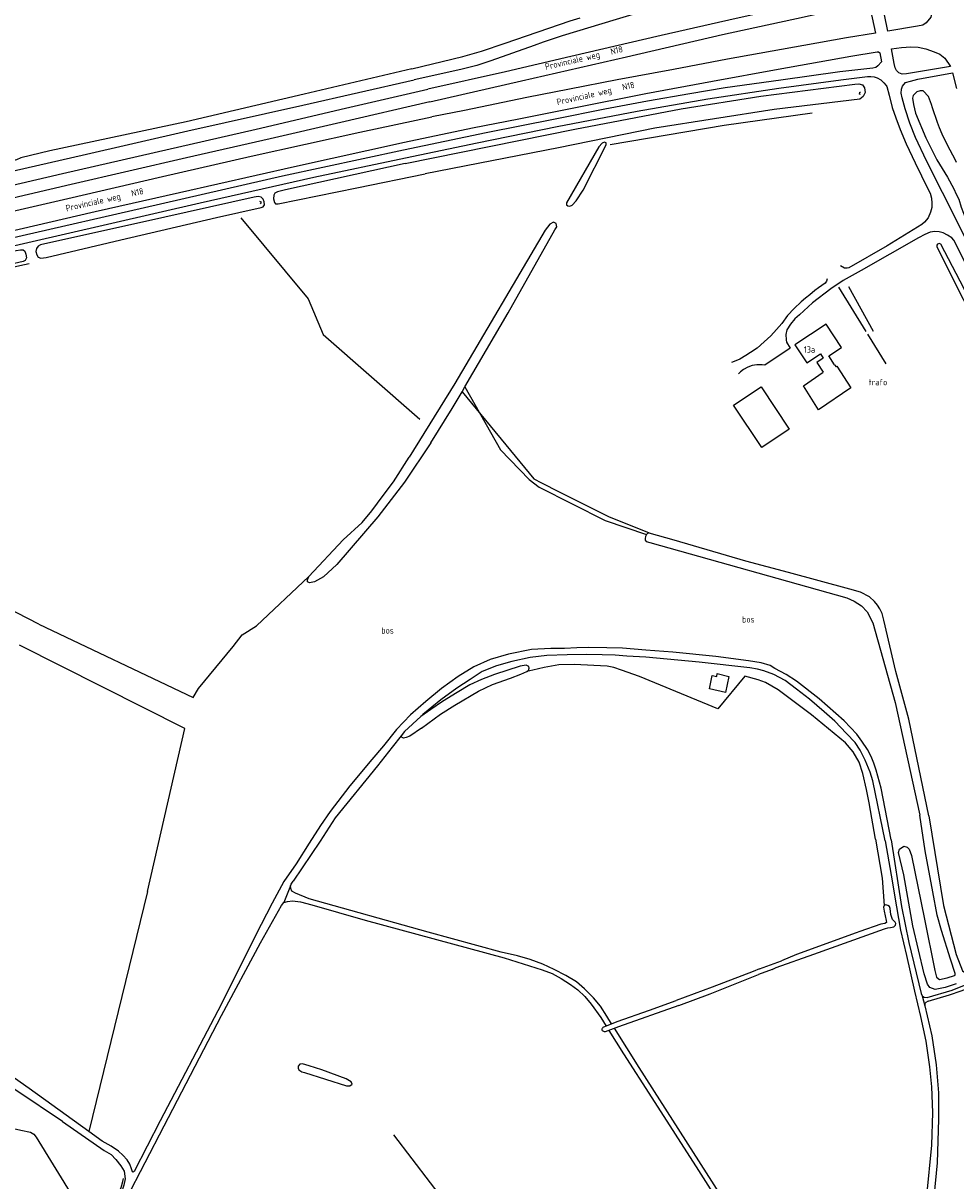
# Model space of a CAD drawing. Header units: metres. Extents: x 226218 to 240385, y 439369 to 449677.
# Tile 71 of 256: x 229018 to 229388, y 440593 to 441052. Entities that reach past the tile are written whole.
import ezdxf

# ---------------------------------------------------------------- set-up
doc = ezdxf.new("R2010")
doc.units = ezdxf.units.M
doc.header["$MEASUREMENT"] = 0
for name, color, linetype in [('CULTUURAANDUIDING', 253, 'Continuous'), ('DAKRAND', 4, 'Continuous'), ('DAKRAND-BYG', 4, 'Continuous'), ('FUNKTIEAAND', 253, 'Continuous'), ('HEG', 253, 'Continuous'), ('HOOFDGEBOUW', 4, 'Continuous'), ('HOUTWAL', 253, 'Continuous'), ('HUISNUMMER', 253, 'Continuous'), ('INSTEEKSLOOT', 153, 'Continuous'), ('KANTSLOOT', 153, 'Continuous'), ('KANTVERH', 253, 'Continuous'), ('KUNSTWERK', 253, 'Continuous'), ('MIDSLTGREPPEL', 253, 'Continuous'), ('OVLIJNOBJ', 253, 'Continuous'), ('RASTER', 253, 'Continuous'), ('STRAATNAAM', 253, 'Continuous'), ('WALBESCHERMING', 253, 'Continuous')]:
    doc.layers.add(name, color=color, linetype=linetype)
doc.styles.get("Standard").update_dxf_attribs({"font": 'iso.shx'})

msp = doc.modelspace()

# ---------------------------------------------------------------- linework, layer by layer
at = {"layer": 'DAKRAND'}
msp.add_lwpolyline([(229340.03, 440916.55), (229340.64, 440915.73), (229340.91, 440915.98), (229346.51, 440907.39), (229333.71, 440898.68), (229327.74, 440908.18), (229335.56, 440913.61)], dxfattribs=at)
at = {"layer": 'DAKRAND-BYG'}
for points in [[(229310.89, 440907.78), (229322.05, 440891), (229311.14, 440883.74), (229299.97, 440900.52), (229310.89, 440907.78)], [(229296.72, 440786.58), (229290.39, 440788.08), (229291.54, 440793.31), (229293.35, 440792.98), (229293.52, 440794.1), (229298.14, 440792.97), (229296.72, 440786.58)]]:
    msp.add_lwpolyline(points, dxfattribs=at)
at = {"layer": 'HEG'}
for p, q in [((229341.64, 440947.28), (229352.41, 440929.71)), ((229353.03, 440928.68), (229360.33, 440916.97))]:
    msp.add_line(p, q, dxfattribs=at)
at = {"layer": 'HOOFDGEBOUW'}
msp.add_lwpolyline([(229340.03, 440916.55), (229337.7, 440920.08), (229342.71, 440923.38), (229336.62, 440932.61), (229324.24, 440924.44), (229328.96, 440917.29), (229334.39, 440920.87), (229335.54, 440919.14), (229333.02, 440917.47), (229335.56, 440913.61)], dxfattribs=at)
at = {"layer": 'HOUTWAL'}
for p, q in [((229355.44, 440929.72), (229345.61, 440947.42)), ((229165.14, 440611.21), (229198.01, 440568.3))]:
    msp.add_line(p, q, dxfattribs=at)
for points in [[(229331.17, 441016.34), (229296.25, 441011.46), (229251.08, 441003.77)], [(229104.71, 440974.77), (229131.39, 440942.7), (229137.27, 440928.59), (229175.66, 440894.95)]]:
    msp.add_lwpolyline(points, dxfattribs=at)
at = {"layer": 'INSTEEKSLOOT'}
for p, q in [((229388.38, 440996.77), (229387.78, 440997.89)), ((229315.23, 440676.82), (229309.93, 440674.72)), ((229310.22, 440677.05), (229318.97, 440680.16)), ((229278.33, 440662.43), (229254.4, 440654.03)), ((229248.34, 440653.86), (229253.9, 440656.17)), ((229254.4, 440654.03), (229249.04, 440652.09))]:
    msp.add_line(p, q, dxfattribs=at)
for points in [[(229344.66, 441113.69), (229343.88, 441110.5), (229342.2, 441107.56), (229336.67, 441097.67), (229330.49, 441086.96), (229327.14, 441081.21), (229324.84, 441077.39), (229322.89, 441075.95), (229321, 441075.27), (229313.79, 441073.67), (229288.08, 441067.46), (229279.9, 441065.26), (229278.14, 441064.39), (229274.7, 441062.52), (229268.21, 441059.13), (229264.02, 441057.06), (229259.99, 441055.47), (229253.42, 441053.48), (229232.01, 441046.99)], [(229172.44, 441033.87), (229192.65, 441038.72), (229200.03, 441040.81), (229209.4, 441044.05), (229235.17, 441052.88), (229239.16, 441054.14)], [(229232.01, 441046.99), (229224.45, 441044.43), (229221, 441043.11), (229203.83, 441037.1), (229198.18, 441035.15), (229191.87, 441033.63), (229173.44, 441029.5)], [(229172.44, 441033.87), (229129.72, 441023.86), (229082.97, 441012.88), (229028.93, 441001.41), (229017.43, 440998.54), (229015.81, 440997.82), (229013.19, 440997.09), (228981.86, 440989.58), (228943.43, 440980.29), (228896.81, 440969.47)], [(228896.84, 440967.36), (228917.81, 440971.86), (228944.59, 440977.72), (228974.53, 440984.46), (229006.31, 440991.57), (229041.79, 440999.58), (229083.64, 441009.28), (229129.21, 441019.44), (229173.44, 441029.5)], [(229169.84, 440996.29), (229237.02, 441009.93), (229279.17, 441018), (229310.8, 441023.01), (229348, 441027.85), (229349.58, 441027.87), (229351.04, 441027.47), (229351.9, 441026.33), (229352.17, 441024.48), (229351.39, 441022.89), (229349.98, 441021.88), (229316.01, 441017.78), (229268.83, 441010.32), (229230.64, 441002.5), (229177.8, 440992.26)], [(229375.17, 441025.11), (229373.95, 441025.09), (229372.6, 441024.78), (229371.13, 441023.34), (229370.88, 441022.22), (229371.29, 441019.76), (229372.1, 441016.23), (229376.15, 441006.45), (229380.6, 440997.85), (229384.84, 440990.9), (229387.25, 440986.31), (229388.23, 440984.16), (229389.28, 440982.18), (229390.21, 440979.07), (229392.95, 440971.9), (229461.94, 440834.76), (229462.95, 440832.58), (229463.65, 440832.05), (229464.06, 440831.85), (229464.46, 440831.86), (229464.85, 440832.37)], [(229387.78, 440997.89), (229384.87, 441003.36), (229382.7, 441008.01), (229381.66, 441010.43), (229380.84, 441012.53), (229378.83, 441018.38), (229378.45, 441019.79), (229377.26, 441022.94), (229375.17, 441025.11)], [(229169.84, 440996.29), (229122.32, 440985.96), (229119.26, 440985.12), (229118.17, 440984.61), (229117.7, 440983.78), (229117.65, 440982.37), (229117.98, 440980.89), (229118.48, 440980.37), (229119.45, 440980.32), (229150.6, 440986.7), (229177.8, 440992.26)], [(229057.14, 440966.1), (229094.97, 440974.91), (229112.76, 440978.83), (229113.48, 440979.19), (229113.99, 440979.91), (229113.86, 440981.17), (229113.5, 440982.21), (229112.73, 440983.05), (229111.58, 440983.26), (229109.92, 440982.97), (229074.6, 440975.12), (229025.25, 440964.05), (229024.34, 440963.57), (229023.62, 440962.59), (229023.43, 440961.4), (229023.77, 440960.06), (229024.36, 440959.2), (229025.44, 440958.83), (229027.48, 440959.11), (229057.14, 440966.1)], [(228971.57, 440951.38), (229015.67, 440961.82), (229017.4, 440962.06), (229018.43, 440962.07), (229019.12, 440961.55), (229019.48, 440960.37), (229019.75, 440958.96), (229019.21, 440957.88), (229018.37, 440957.49), (228975.1, 440947.6), (228954.02, 440942.68), (228953.18, 440942.59), (228952.54, 440942.78), (228951.95, 440943.45), (228951.6, 440944.41), (228951.4, 440945.55), (228951.7, 440946.27), (228952.77, 440946.83), (228971.57, 440951.38)], [(229400.96, 440927.59), (229389.8, 440949.62), (229382.17, 440964.32), (229381.44, 440964.55), (229380.87, 440964.38), (229380.51, 440963.98), (229380.52, 440963.3), (229390.98, 440942.54), (229405.74, 440913.09), (229420.8, 440883.15), (229427.12, 440870.48), (229428.08, 440870.01), (229428.95, 440870.16), (229429.36, 440870.93), (229429.04, 440872.05), (229418.01, 440894.21), (229400.96, 440927.59)], [(229131.69, 440832.63), (229145.3, 440847.12), (229152.72, 440853.97)], [(229357.09, 440821.19), (229355.86, 440822.69), (229353.86, 440824.53), (229350.34, 440826.34), (229346.04, 440827.56), (229321.78, 440834.12), (229304.88, 440838.69), (229276.5, 440846.99), (229266.57, 440849.77)], [(229381.61, 440672.76), (229384.63, 440673.5), (229387.6, 440674.38), (229387.76, 440674.53), (229387.81, 440675.22), (229385.97, 440680.86), (229382.42, 440692.21), (229380.68, 440698.31), (229378.93, 440707.54), (229375.91, 440723.85), (229373.8, 440737.9)], [(229377.32, 440737.63), (229383.24, 440702.09), (229388.16, 440682.72), (229390.66, 440676.22), (229391.21, 440675.88), (229393.63, 440676.96), (229402.5, 440681.14), (229407.27, 440683.76), (229411.76, 440687.13), (229416.42, 440690.71), (229420.84, 440693.72), (229424.38, 440696.14), (229428.39, 440698.71), (229430.8, 440700.01), (229434.64, 440701.61), (229441.34, 440703.98), (229450.21, 440706.59), (229457.22, 440708.3), (229465.16, 440709.49), (229476.85, 440710.73)], [(229388.17, 440671.13), (229383.82, 440669.62), (229379.88, 440668.87), (229377.84, 440669.66), (229376.86, 440670.92), (229375.5, 440675.02), (229371.01, 440694.1), (229367.42, 440714.25), (229365.4, 440723.11), (229365.8, 440724.41), (229367.49, 440725.6), (229368.8, 440725.32), (229369.64, 440724.46), (229370.55, 440721.92), (229375.62, 440696.78), (229379.71, 440676.36), (229380.48, 440673.73), (229381.61, 440672.76)], [(229331.78, 440682.9), (229359.76, 440692.93), (229360.2, 440693.07), (229361.07, 440693.35), (229362.2, 440693.38), (229363.56, 440693.71), (229364.23, 440694.35), (229364.32, 440694.99), (229364.04, 440695.53), (229362.92, 440696.53), (229362.29, 440698.57), (229362.01, 440700.96), (229361.78, 440701.68), (229361.19, 440702.19), (229360.31, 440702.42), (229359.62, 440702.09), (229359.39, 440701.45), (229359.63, 440699.9), (229360.44, 440696.2), (229360.56, 440695.36), (229359.98, 440695.03), (229358.31, 440694.75), (229350.03, 440691.87), (229348.53, 440691.32)], [(229348.53, 440691.32), (229324.92, 440682.65), (229318.97, 440680.16)], [(229315.23, 440676.82), (229316.9, 440677.53), (229331.78, 440682.9)], [(229310.22, 440677.05), (229307.71, 440675.96), (229291.48, 440669.7), (229277.21, 440664.48)], [(229278.33, 440662.43), (229290.75, 440667.16), (229309.93, 440674.72)], [(229253.9, 440656.17), (229266.72, 440660.64), (229277.21, 440664.48)], [(229249.04, 440652.09), (229248.77, 440652.07), (229248.51, 440652.13), (229248.27, 440652.25), (229248.08, 440652.44), (229247.95, 440652.68), (229247.88, 440652.94), (229247.89, 440653.21), (229247.98, 440653.46), (229248.13, 440653.68), (229248.34, 440653.86)], [(229129.92, 440635.9), (229146.53, 440630.7), (229147.94, 440630.58), (229148.83, 440631.27), (229148.39, 440632.28), (229146.47, 440633.4), (229136.79, 440637.02), (229131.72, 440638.57), (229129.18, 440639.34), (229128.12, 440639.29), (229127.36, 440638.49), (229127.45, 440637.7), (229127.71, 440637.02), (229128.83, 440636.21), (229129.92, 440635.9)]]:
    msp.add_lwpolyline(points, dxfattribs=at)
at = {"layer": 'KANTSLOOT'}
for points in [[(229240.37, 440985.76), (229249.51, 441003.8), (229249.48, 441004.47), (229248.83, 441004.74), (229247.86, 441004.43), (229246.53, 441003), (229233.74, 440980.68), (229233.77, 440979.89), (229234.26, 440979.56), (229235.08, 440979.47), (229236.05, 440979.82), (229237.55, 440981.49), (229240.37, 440985.76)], [(229193.52, 440907.79), (229210.58, 440937.13), (229229.19, 440969.97), (229229.91, 440971.29), (229229.72, 440972.49), (229228.64, 440973.1), (229227.11, 440972.28), (229225.37, 440969.86), (229189.54, 440909.06), (229171.45, 440879.85)], [(229179.97, 440885.58), (229188.5, 440899.16), (229192.38, 440905.83), (229193.52, 440907.79)], [(229179.97, 440885.58), (229169.58, 440869.99), (229158.99, 440856.18), (229142.74, 440837.31), (229137.46, 440832.47), (229133.82, 440830.44), (229131.9, 440830.05), (229131.1, 440830.53), (229131.08, 440831.26), (229131.69, 440832.63)], [(229152.72, 440853.97), (229156.59, 440858.62), (229161.13, 440864.71), (229165.2, 440870.13), (229171.45, 440879.85)], [(229265.48, 440849.3), (229265.46, 440849.28), (229265.02, 440848.44), (229264.88, 440847.64), (229264.99, 440846.98), (229265.28, 440846.47), (229266.77, 440846.04), (229344.86, 440824.16), (229347.8, 440822.8), (229350.74, 440820.96), (229352.93, 440818.61), (229355.21, 440814.25), (229364.08, 440782.59), (229373.8, 440737.9)], [(229266.57, 440849.77), (229265.94, 440849.72), (229265.48, 440849.3)], [(229377.32, 440737.63), (229369.41, 440775.96), (229364.3, 440794.97), (229359.52, 440815.29), (229358.84, 440817.86), (229357.93, 440819.79), (229357.09, 440821.19)], [(229176.29, 440772.48), (229183.79, 440778.06), (229189.52, 440781.61), (229198.88, 440787.12), (229204.49, 440789.7), (229211.53, 440792.3), (229215.63, 440793.88), (229218.07, 440794.86), (229218.64, 440795.33), (229218.93, 440796.3), (229218.77, 440796.85), (229217.75, 440797.39), (229215.43, 440797.03), (229205.28, 440793.77), (229200.08, 440791.69), (229195.51, 440789.62), (229190.38, 440786.65), (229184.63, 440783.06), (229180, 440779.8), (229176, 440777.09)], [(229176.29, 440772.48), (229171.61, 440769.3), (229170.24, 440768.7), (229169.14, 440768.54), (229168.61, 440768.73), (229168.39, 440769), (229168.23, 440769.41)]]:
    msp.add_lwpolyline(points, dxfattribs=at)
at = {"layer": 'KANTVERH'}
for p, q in [((229124.37, 440709.88), (229121.7, 440703.3)), ((229374.79, 440666.31), (229375.74, 440662.41))]:
    msp.add_line(p, q, dxfattribs=at)
for points in [[(229352.25, 441065.85), (229352, 441065.17), (229351.39, 441064.89), (229340.02, 441062.51), (229300.98, 441053.89), (229271.31, 441047.06), (229235.5, 441038.78), (229209.55, 441032.72), (229178.83, 441025.75)], [(229361.14, 441048.82), (229358.62, 441061.23), (229371.35, 441063.56), (229373.11, 441063.65), (229374.67, 441063.34), (229376.26, 441062.62), (229377.94, 441060.86), (229378.57, 441059.37), (229378.82, 441057.26), (229378.18, 441054.33), (229376.36, 441052.09), (229374.97, 441051.18), (229372.92, 441050.75), (229361.14, 441048.82)], [(229179.61, 441020.77), (229215.98, 441029.12), (229257.52, 441038.66), (229295.62, 441047.43), (229327.93, 441054.46), (229342.11, 441057.71), (229353.58, 441060.15), (229356.19, 441048.05), (229344.77, 441046.17), (229327.77, 441043.15), (229297.59, 441037.66), (229276.17, 441033.66), (229253.85, 441029.57), (229234.96, 441025.8), (229217.98, 441022.44), (229193.33, 441017.41), (229180.32, 441014.87)], [(229169.51, 441004.76), (229196.56, 441010.47), (229214.87, 441014.11), (229236.68, 441018.38), (229265.19, 441024.11), (229291.68, 441029.02), (229317.64, 441033.76), (229346.47, 441038.83), (229356.93, 441040.62), (229357.42, 441040.55), (229357.97, 441040.23), (229358.68, 441036.66), (229357.13, 441035), (229356.33, 441034.44), (229355.21, 441034.1), (229354.06, 441033.98), (229342.11, 441032.7), (229318.68, 441029.43), (229296.62, 441026.35), (229282.59, 441024.02), (229265.84, 441020.99), (229248.96, 441017.86), (229229.3, 441013.96), (229201.91, 441008.47), (229169.14, 441001.68)], [(229385.96, 441034.83), (229368.57, 441031.87), (229366.85, 441031.82), (229365.55, 441032.29), (229364.6, 441033.26), (229364.04, 441034.26), (229363.6, 441036), (229362.54, 441041.79), (229366.54, 441042.33), (229370.28, 441042.59), (229373.17, 441042.42), (229376.23, 441041.84), (229379.54, 441040.66), (229381.72, 441039.62), (229383.7, 441038.16), (229385.96, 441034.83)], [(229169.89, 440998.61), (229198.4, 441004.53), (229230.08, 441011.01), (229261.76, 441017.03), (229289.77, 441022.03), (229317.94, 441026.2), (229342.5, 441029.47), (229353.13, 441030.79), (229354.35, 441030.88), (229355.72, 441030.73), (229356.87, 441030.34), (229358.34, 441029.46), (229359.56, 441028.35), (229360.53, 441027.24), (229360.79, 441026.84), (229361.67, 441023.49), (229362.91, 441018.6), (229364.27, 441014.4), (229365.98, 441009.79), (229368.44, 441004.09), (229371.98, 440996.62), (229377.02, 440986.34), (229377.86, 440984.53), (229378.41, 440982.54), (229378.59, 440980.6), (229378.53, 440978.91), (229378.02, 440977.09), (229377.07, 440974.83), (229375.7, 440973.06), (229374.61, 440972.09), (229360.81, 440963.73), (229345.7, 440954.98), (229345.06, 440954.81), (229344.62, 440954.77), (229344.01, 440954.84), (229342.33, 440955.79)], [(229442.13, 440867.24), (229433.12, 440884.82), (229422.67, 440905.82), (229409.34, 440932.4), (229396.33, 440957.72), (229388.05, 440974.38), (229382.78, 440984.89), (229376.47, 440997.35), (229372.12, 441006.62), (229369.84, 441012.34), (229368.06, 441018.02), (229366.79, 441022.33), (229366.42, 441024.19), (229366.5, 441025.78), (229366.98, 441027.05), (229368.08, 441028.4), (229370.11, 441029.02), (229373.02, 441029.72), (229386.76, 441032.29), (229388.36, 441026.01)], [(228899.56, 440961.26), (228938.09, 440970.21), (228973.04, 440978.22), (229001.03, 440984.67), (229033.98, 440992.36), (229070.35, 441000.69), (229110.69, 441010), (229146.16, 441018.21), (229178.83, 441025.75)], [(229179.61, 441020.77), (229144.32, 441012.65), (229116.25, 441006.09), (229083.13, 440998.52), (229037.45, 440988), (228997.2, 440978.62), (228956.19, 440969.17)], [(228902.9, 440951.75), (228929.27, 440957.78), (228957.86, 440964.46), (228992.5, 440972.35), (229036.08, 440982.42), (229073.64, 440991.16), (229108.74, 440999.23), (229151.85, 441008.78), (229180.32, 441014.87)], [(228904.37, 440944.29), (228935, 440951.44), (228968.2, 440959.05), (229005.3, 440967.63), (229046.92, 440977.34), (229080.35, 440984.89), (229125.93, 440995.18), (229169.51, 441004.76)], [(229169.14, 441001.68), (229121.23, 440991.34), (229066.55, 440978.79), (229017.97, 440967.63), (228955.01, 440953.23), (228943.36, 440950.34), (228944.37, 440947.29), (228983.97, 440956.64), (229035.19, 440968.46), (229088.57, 440980.77), (229133.66, 440990.86), (229169.89, 440998.61)], [(229397.26, 440946.2), (229387.27, 440965.88), (229386.45, 440966.91), (229384.83, 440967.97), (229383.01, 440968.81), (229381.43, 440969.23), (229379.74, 440969.38), (229377.95, 440969.05), (229375.86, 440968.25), (229373.34, 440966.85), (229350.57, 440953.92), (229343.38, 440949.88), (229338.56, 440946.62), (229331.26, 440941.1), (229326.06, 440936.36), (229324.31, 440934.75), (229322.59, 440932.68), (229321.15, 440930.43), (229320.67, 440928.48), (229320.8, 440926.41), (229320.92, 440925.43), (229322.4, 440923.13), (229312.42, 440916.39), (229311.37, 440916.48), (229309.2, 440916.52), (229307.36, 440916.26)], [(229337.06, 440950.65), (229336.82, 440949.73), (229336.24, 440948.86), (229333.68, 440947.08), (229332.18, 440945.96), (229330.16, 440944.31), (229328.43, 440942.92), (229326.8, 440941.45), (229324.03, 440938.78), (229321.33, 440936.01), (229319.07, 440932.96), (229317, 440930.49), (229314.7, 440928.07), (229312.13, 440925.63), (229309.29, 440923.12), (229306.7, 440921.34), (229304.8, 440920.18), (229302.5, 440918.8), (229300.19, 440917.86), (229299.1, 440917.4)], [(229307.36, 440916.26), (229305.58, 440915.54), (229303.91, 440914.61), (229302.79, 440913.77), (229301.88, 440912.89)], [(229233.02, 440804.04), (229227.55, 440804.1), (229219.92, 440803.63), (229210.79, 440801.83), (229203.53, 440799.65), (229197.07, 440796.83), (229190.83, 440792.9), (229184.24, 440788.15), (229177.96, 440783), (229171.99, 440777.75), (229166.33, 440771.86), (229161.2, 440765.47), (229156.6, 440760.04), (229147.92, 440749.65), (229140.05, 440739.36), (229136.22, 440733.81), (229131.73, 440726.79), (229126.58, 440718.72), (229121.72, 440711.6), (229117.07, 440703), (229114.84, 440698.67), (229112.74, 440694.58), (229095.52, 440660.36), (229072.68, 440616.81)], [(229234.06, 440801.52), (229225.94, 440801.24), (229219.36, 440800.51), (229212.08, 440798.91), (229206.02, 440797.2), (229200.33, 440794.94), (229195.54, 440791.74), (229190.23, 440788.31), (229183.89, 440783.63), (229176.88, 440777.91), (229176, 440777.09), (229169.6, 440771.1), (229168.23, 440769.41), (229164.63, 440764.97), (229158.83, 440757.49), (229142.03, 440736.96), (229136.07, 440727.67), (229125.38, 440711.75)], [(229362.41, 440728.22), (229358.52, 440748.68), (229356.46, 440755.85), (229355.53, 440758.55), (229354.49, 440761.15), (229353.07, 440763.98), (229350.87, 440767.31), (229348.81, 440770.08), (229343.76, 440775.3), (229333.95, 440784.09), (229324.97, 440791.03), (229320.77, 440793.68), (229316.4, 440796.17), (229314.44, 440797.25), (229310.86, 440798.32), (229305.92, 440799.21), (229292.99, 440800.85), (229275.95, 440802.58), (229265.15, 440803.34), (229256.01, 440804.12), (229249.73, 440804.28), (229242.36, 440804.46), (229237.81, 440804.3), (229233.02, 440804.04)], [(229360.13, 440727.73), (229355.15, 440751.55), (229354.19, 440754.94), (229352.18, 440759.7), (229350.12, 440763.78), (229348.18, 440766.73), (229344.8, 440770.37), (229340.1, 440775.2), (229335.91, 440778.97), (229330.06, 440783.99), (229324.92, 440787.91), (229320.39, 440791.29), (229315.96, 440793.76), (229312.01, 440795.22), (229309.49, 440795.78), (229306.47, 440796.33), (229286.33, 440798.57), (229265.23, 440800.56), (229257.71, 440801.03), (229253.05, 440801.43), (229247.96, 440801.53), (229241.68, 440801.68), (229234.06, 440801.52)], [(229360.13, 440727.73), (229362.44, 440714.22), (229364.5, 440701.59), (229366.16, 440692.36), (229368.5, 440682.25), (229371.72, 440668.13), (229374.03, 440658.07), (229376.24, 440648.32), (229377.64, 440638.11), (229378.44, 440630.29), (229378.84, 440620.12), (229378.38, 440607.07), (229376.52, 440587), (229374.61, 440572.16), (229371.88, 440555.78)], [(229362.41, 440728.22), (229366.58, 440701.79), (229369.45, 440687.46), (229374.36, 440667.31), (229374.79, 440666.31), (229375.5, 440665.76), (229376.74, 440665.7)], [(229131.81, 440704.81), (229126.37, 440707.05), (229124.95, 440707.88), (229124.48, 440708.91), (229124.37, 440709.88), (229124.65, 440710.66), (229125.38, 440711.75)], [(229251.65, 440655.23), (229249.73, 440658.25), (229247.3, 440662.19), (229244.4, 440665.53), (229240.91, 440669.13), (229237.79, 440671.85), (229233.5, 440674.43), (229228.81, 440676.71), (229224.43, 440678.86), (229219.35, 440680.79), (229214.33, 440682.21), (229207.89, 440683.68), (229178.94, 440691.58), (229131.81, 440704.81)], [(229376.74, 440665.7), (229386.58, 440668.56), (229396.38, 440672.57), (229405.77, 440677.26), (229411.52, 440680.72), (229417.1, 440684.18), (229421.23, 440687.04), (229425.42, 440690.44), (229431.46, 440694.32), (229437.2, 440697.04), (229443.92, 440699.65), (229450.23, 440701.41), (229458.27, 440703.59), (229466.79, 440704.83), (229489.77, 440705.38), (229494.41, 440704.91)], [(229112.5, 440687.3), (229120.83, 440702.19), (229121.7, 440703.3), (229123.11, 440703.77), (229125.17, 440703.95), (229128.33, 440703.58), (229132.77, 440702.46), (229153.92, 440696.26), (229209.03, 440681.43), (229224.11, 440676.6), (229228.07, 440675.17), (229231.61, 440673.24), (229235.39, 440670.85), (229238.3, 440668.69), (229241.06, 440666.08), (229243.57, 440663.05), (229247.34, 440657.76), (229249.48, 440654.33)], [(229377.18, 440664.16), (229385.63, 440666.72), (229390.23, 440668.25), (229397.12, 440670.94), (229402.95, 440674.11), (229408.35, 440677.26), (229414.41, 440680.89), (229420.66, 440684.95), (229424.15, 440687.52), (229427.99, 440690.5), (229430.79, 440692.2), (229433.78, 440693.88), (229437.51, 440695.53), (229442.44, 440697.67), (229448.55, 440699.55), (229454.53, 440701.2), (229462.86, 440703.03), (229466.57, 440703.37), (229485.55, 440703.56), (229494.29, 440702.99)], [(229074.31, 440614.77), (229097.05, 440658.52), (229112.5, 440687.3)], [(229377.18, 440664.16), (229376.23, 440663.68), (229375.79, 440663.28), (229375.74, 440662.41), (229378.53, 440650.52), (229380.27, 440639)], [(229250.55, 440652.63), (229256.39, 440643.28), (229267.52, 440625.88), (229286.05, 440597.08), (229306.89, 440564.38), (229331.92, 440524.6), (229350.11, 440496.6), (229351.06, 440493.8), (229352.07, 440489.8), (229352.11, 440487.7), (229351.72, 440483.4)], [(229359.64, 440512.05), (229357.31, 440504.22), (229355.18, 440499.24), (229353.97, 440496.9), (229353.39, 440496.46), (229352.75, 440496.58), (229343.5, 440511.26), (229310.73, 440562.44), (229262.6, 440637.97), (229252.78, 440653.45)], [(229044.39, 440612.58), (229020.82, 440629.52), (229005.5, 440640.27), (228996.65, 440645.91)], [(229033.96, 440616.54), (229015.87, 440628.59), (228995.07, 440641.78)], [(229380.27, 440639), (229381.19, 440627.9), (229381.26, 440617.41), (229380.71, 440600.1), (229379.32, 440586.45), (229377.92, 440575.66)], [(229033.96, 440616.54), (229050.5, 440605.02), (229053.24, 440603.4), (229055.18, 440601.39), (229057.08, 440598.98), (229058.38, 440596.8), (229058.86, 440593.77), (229058.33, 440591.28), (229057.33, 440588.35), (229039.05, 440551.33), (229038.37, 440551.1), (229036.32, 440551.55), (229030.46, 440553.89), (229024.77, 440555.58), (229018.02, 440557.4)], [(229108.96, 440492.45), (229101.58, 440497.52), (229091.33, 440505.87), (229057.95, 440534.84), (229042.2, 440547.62), (229041.57, 440548.61), (229041.56, 440549.64), (229042.21, 440551.62), (229059.24, 440585.69), (229074.31, 440614.77)], [(229072.68, 440616.81), (229062.37, 440596.62), (229062.05, 440596.36), (229061.7, 440596.58), (229061.38, 440597.72), (229060.66, 440599.58), (229059.63, 440601.27), (229057.92, 440603.14), (229056.16, 440604.68), (229053.23, 440606.68), (229049.76, 440608.71), (229044.39, 440612.58)]]:
    msp.add_lwpolyline(points, dxfattribs=at)
at = {"layer": 'KUNSTWERK'}
msp.add_lwpolyline([(229112.45, 440980.38), (229112.85, 440980.96), (229112.26, 440981.27)], dxfattribs=at)
at = {"layer": 'MIDSLTGREPPEL'}
msp.add_lwpolyline([(229193.52, 440907.79), (229207.57, 440882.8), (229218.92, 440871.11), (229222.94, 440867.99), (229249.03, 440854.78), (229265.48, 440849.3)], dxfattribs=at)
at = {"layer": 'OVLIJNOBJ'}
for p, q in [((229024.57, 440813.75), (229085.8, 440784.64)), ((229082.49, 440772.33), (229016.89, 440805.37)), ((229067.64, 440707.67), (229082.49, 440772.33)), ((229067.64, 440707.67), (229044.39, 440612.58))]:
    msp.add_line(p, q, dxfattribs=at)
for points in [[(229192.38, 440905.83), (229220.81, 440871.25), (229223.87, 440869.69), (229230.8, 440866.12), (229240.68, 440861.24), (229250.43, 440856.41), (229258.59, 440853.03), (229266.97, 440849.76)], [(229024.57, 440813.75), (228990.08, 440831.45), (228988.65, 440831.48), (228987.23, 440830.8), (228986.37, 440829.15), (228985.37, 440820.7)], [(229085.8, 440784.64), (229087.87, 440788.22), (229101.57, 440804.85), (229105.18, 440809.44), (229110.88, 440813.08), (229131.69, 440832.63)]]:
    msp.add_lwpolyline(points, dxfattribs=at)
at = {"layer": 'RASTER'}
msp.add_line((229220.44, 440795.44), (229218.07, 440794.86), dxfattribs=at)
for points in [[(228920.99, 440933.11), (228960.18, 440942.75), (229017.13, 440955.85), (229020.75, 440956.68)], [(229356.24, 440728.43), (229353.75, 440742.87), (229352.64, 440748.12), (229351.24, 440754.51), (229349.72, 440758.93), (229347.37, 440763.09), (229344.3, 440766.62), (229330.9, 440777.7), (229317.71, 440787.68), (229312.6, 440790.61), (229309.79, 440791.6), (229304.49, 440793.08), (229293.7, 440780.1), (229262.63, 440792.98), (229255.54, 440795.44), (229252.51, 440796.46), (229249.86, 440796.97), (229236.79, 440797.74), (229230.66, 440797.62), (229224.95, 440796.54), (229220.44, 440795.44)], [(229356.24, 440728.43), (229358.82, 440712.97), (229359.62, 440702.09)], [(228984.2, 440620.15), (229004.97, 440615.88), (229017.52, 440613.06), (229021.34, 440612.23), (229022.64, 440611.46), (229023.6, 440610.33), (229038.1, 440586.67), (229038.11, 440586.13), (229030.39, 440556.32), (229039.11, 440552.75), (229051.99, 440578.54), (229051.71, 440578.7), (229055.53, 440586.65), (229057.25, 440590.32), (229057.96, 440592.66), (229058.17, 440593.94)]]:
    msp.add_lwpolyline(points, dxfattribs=at)
at = {"layer": 'WALBESCHERMING'}
msp.add_lwpolyline([(229350.27, 441023.72), (229349.87, 441023.8), (229349.97, 441024.57), (229350.26, 441024.57)], dxfattribs=at)

# ---------------------------------------------------------------- texts
at = {"layer": 'CULTUURAANDUIDING'}
for p in [(229303.35, 440814.33), (229160.35, 440809.93)]:
    msp.add_text('bos', height=2.5, dxfattribs=at).set_placement(p)
at = {"layer": 'FUNKTIEAAND'}
msp.add_text('trafo', height=2.5, dxfattribs=at).set_placement((229353.55, 440908.39))
at = {"layer": 'HUISNUMMER'}
msp.add_text('13a', height=2.5, dxfattribs=at).set_placement((229327.86, 440921.33))
at = {"layer": 'STRAATNAAM'}
for rotation, p in [(13.0633, (229225.58, 441033.43)), (12.7712, (229230.19, 441019.43)), (12.7712, (229035.58, 440977.32))]:
    msp.add_text('Provinciale weg   N18', height=2.5, rotation=rotation, dxfattribs=at).set_placement(p)

doc.saveas('drawing.dxf')
